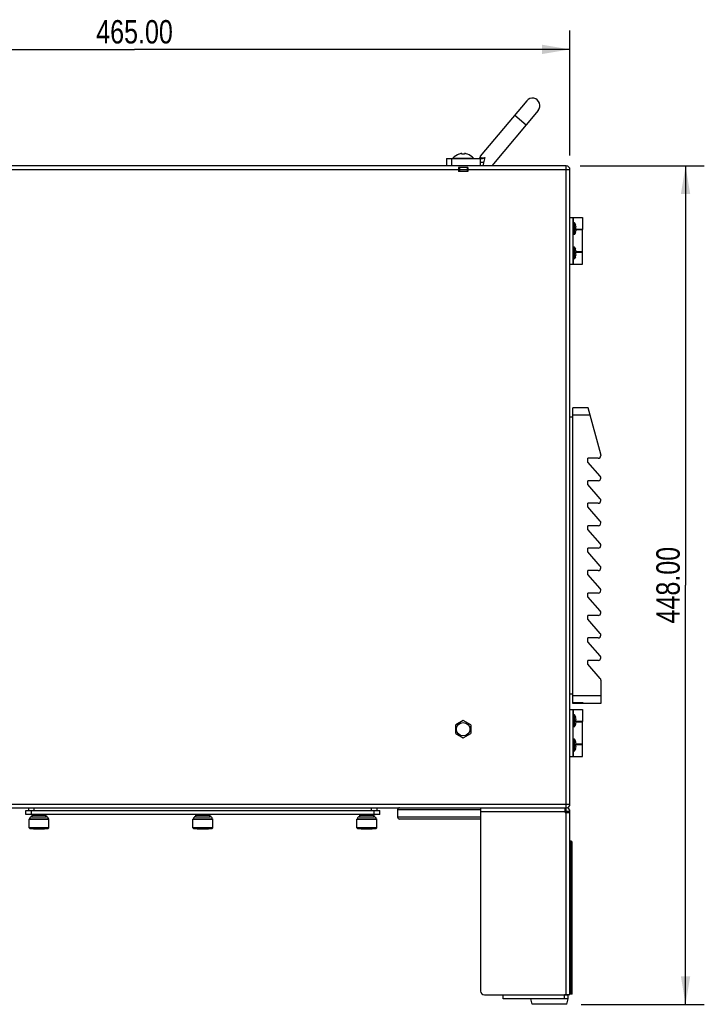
# Model space of a CAD drawing. Header units: millimetres. Extents: x 10 to 584, y 4 to 410.
# Tile 23 of 57: x 173 to 246, y 189 to 294. Entities that reach past the tile are written whole.
import ezdxf

# ---------------------------------------------------------------- set-up
doc = ezdxf.new("R2010")
doc.units = ezdxf.units.MM
doc.header["$LTSCALE"] = 32.67
doc.layers.get('0').update_dxf_attribs({"linetype": 'CONTINUOUS'})
doc.layers.add('02___PRT_ALL_AXES', color=7, linetype='CONTINUOUS')
doc.layers.add('06___PRT_ALL_SURFS', color=7, linetype='CONTINUOUS')
doc.styles.get("Standard").update_dxf_attribs({"font": 'txt', "width": 0.8})
doc.dimstyles.new('DIMSTYLE_1', dxfattribs={"dimtxt": 2.5, "dimasz": 3, "dimexe": 2, "dimexo": 1.5, "dimtad": 1, "dimlfac": 5, "dimzin": 0, "dimdsep": 46, "dimtxsty": 'Standard', "dimblk": '_FILLED', "dimblk1": '_FILLED', "dimblk2": '_FILLED', "dimcen": 0.09, "dimadec": 0, "dimazin": 0, "dimtp": 0.01, "dimtm": 0.01, "dimtfac": 1, "dimtofl": 0, "dimtmove": 0, "dimatfit": 3, "dimldrblk": '_FILLED', "dimfxl": 1, "dimtolj": 1, "dimtzin": 0, "dimarcsym": 0})

# ---------------------------------------------------------------- blocks, each defined once
blk = doc.blocks.new('_FILLED')
at = {"color": 0, "linetype": 'ByBlock'}
blk.add_solid([(0, 0), (-1, 0.167), (-1, -0.167)], dxfattribs=at)
blk = doc.blocks.new('*D2')
at = {"color": 2, "linetype": 'Continuous', "transparency": 16777216}
for p, q in [((138.86, 279.23), (138.86, 293.01)), ((231.86, 279.65), (231.86, 293.01)), ((138.86, 291.01), (185.36, 291.01)), ((231.86, 291.01), (185.36, 291.01))]:
    blk.add_line(p, q, dxfattribs=at)
at = {"color": 2, "linetype": 'Continuous', "transparency": 16777216, "xscale": 3, "yscale": 3, "zscale": 3, "rotation": 180}
blk.add_blockref('_FILLED', (138.86, 291.01), dxfattribs=at)
at = {"color": 2, "linetype": 'Continuous', "transparency": 16777216, "xscale": 3, "yscale": 3, "zscale": 3}
blk.add_blockref('_FILLED', (231.86, 291.01), dxfattribs=at)
at = {"color": 2, "linetype": 'Continuous', "transparency": 16777216, "insert": (185.36, 294.14), "char_height": 2.5, "width": 12, "attachment_point": 2, "line_spacing_factor": 0.9}
blk.add_mtext('465.00', dxfattribs=at)
blk = doc.blocks.new('*D4')
at = {"color": 2, "linetype": 'Continuous', "transparency": 16777216}
for p, q in [((232.96, 278.55), (246.2, 278.55)), ((244.2, 278.55), (244.2, 233.75)), ((244.2, 188.95), (244.2, 233.75)), ((233.04, 188.95), (246.2, 188.95))]:
    blk.add_line(p, q, dxfattribs=at)
at = {"color": 2, "linetype": 'Continuous', "transparency": 16777216, "xscale": 3, "yscale": 3, "zscale": 3}
for p, rotation in [((244.2, 278.55), 90), ((244.2, 188.95), 270)]:
    blk.add_blockref('_FILLED', p, dxfattribs=dict(at, rotation=rotation))
at = {"color": 2, "linetype": 'Continuous', "transparency": 16777216, "insert": (241.08, 233.75), "char_height": 2.5, "width": 12, "attachment_point": 2, "rotation": 90, "line_spacing_factor": 0.9}
blk.add_mtext('448.00', dxfattribs=at)

msp = doc.modelspace()

# ---------------------------------------------------------------- linework, layer by layer
at = {"color": 7, "linetype": 'Continuous'}
for p, q in [((227.2441, 285.504), (222.2856, 279.5947)), ((228.4698, 284.4755), (223.5019, 278.555)), ((225.9586, 283.9719), (227.1842, 282.9434)), ((218.6576, 279.355), (218.6576, 278.555)), ((218.6576, 279.355), (222.5266, 279.355)), ((219.2576, 278.555), (219.2576, 279.355)), ((219.3553, 279.3898), (221.5598, 279.3898)), ((220.0076, 279.802), (220.0076, 279.8101)), ((220.3276, 279.802), (220.3276, 279.8819)), ((220.5876, 279.8819), (220.5876, 279.802)), ((220.9076, 279.8101), (220.9076, 279.802)), ((222.2576, 279.5175), (222.2576, 279.475)), ((222.2576, 279.355), (222.2576, 278.9294)), ((222.2576, 278.9294), (222.2576, 278.555)), ((222.2856, 279.5947), (222.3006, 279.4103)), ((222.3006, 279.4103), (222.393, 279.4168)), ((222.393, 279.4168), (222.7727, 279.4432)), ((139.0576, 278.155), (231.8576, 278.155)), ((231.4576, 278.555), (139.4576, 278.555)), ((231.4576, 209.555), (231.4576, 278.555)), ((231.8576, 210.355), (231.8576, 278.155)), ((231.8576, 273.055), (233.1975, 273.055)), ((232.1576, 273.055), (232.1576, 268.055)), ((232.1926, 273.055), (232.1926, 272.4871)), ((233.1976, 273.055), (233.1976, 271.775)), ((232.4592, 272.255), (232.4689, 272.255)), ((232.4597, 272.005), (232.5189, 272.005)), ((232.5189, 271.705), (232.4597, 271.705)), ((232.4653, 271.755), (233.1976, 271.755)), ((233.1975, 271.775), (232.4669, 271.775)), ((232.8976, 271.775), (232.8976, 271.755)), ((233.1976, 269.355), (233.1976, 271.755)), ((232.4689, 271.455), (232.4592, 271.455)), ((232.4592, 269.655), (232.4689, 269.655)), ((232.4597, 269.405), (232.5189, 269.405)), ((232.1926, 268.6228), (232.1926, 268.055)), ((232.4689, 268.855), (232.4592, 268.855)), ((232.5189, 269.105), (232.4597, 269.105)), ((233.1976, 269.355), (232.4653, 269.355)), ((232.4669, 269.335), (233.1976, 269.335)), ((232.8976, 269.355), (232.8976, 269.335)), ((233.1976, 268.055), (233.1976, 269.335)), ((231.8576, 268.055), (233.1976, 268.055)), ((233.7976, 252.705), (232.1576, 252.705)), ((232.1576, 221.105), (232.1576, 252.705)), ((235.147, 247.7436), (233.7976, 252.705)), ((234.0152, 251.905), (232.1576, 251.905)), ((234.8576, 247.305), (233.7576, 247.305)), ((233.7576, 246.905), (233.7576, 247.305)), ((235.1576, 247.6649), (235.1576, 247.605)), ((235.0833, 245.3898), (233.7576, 246.905)), ((234.8576, 244.905), (233.7576, 244.905)), ((233.7576, 244.505), (233.7576, 244.905)), ((235.0833, 242.9898), (233.7576, 244.505)), ((234.8576, 242.505), (233.7576, 242.505)), ((233.7576, 242.105), (233.7576, 242.505)), ((235.0833, 240.5898), (233.7576, 242.105)), ((234.8576, 240.105), (233.7576, 240.105)), ((233.7576, 239.705), (233.7576, 240.105)), ((235.0833, 238.1898), (233.7576, 239.705)), ((234.8576, 237.705), (233.7576, 237.705)), ((233.7576, 237.305), (233.7576, 237.705)), ((235.0833, 235.7898), (233.7576, 237.305)), ((234.8576, 235.305), (233.7576, 235.305)), ((233.7576, 234.905), (233.7576, 235.305)), ((235.0833, 233.3898), (233.7576, 234.905)), ((234.8576, 232.905), (233.7576, 232.905)), ((233.7576, 232.505), (233.7576, 232.905)), ((235.0833, 230.9898), (233.7576, 232.505)), ((234.8576, 230.505), (233.7576, 230.505)), ((233.7576, 230.105), (233.7576, 230.505)), ((235.0833, 228.5898), (233.7576, 230.105)), ((234.8576, 228.105), (233.7576, 228.105)), ((233.7576, 227.705), (233.7576, 228.105)), ((235.0833, 226.1898), (233.7576, 227.705)), ((234.8576, 225.705), (233.7576, 225.705)), ((233.7576, 225.305), (233.7576, 225.705)), ((235.0833, 223.7898), (233.7576, 225.305)), ((235.1576, 223.5922), (235.1576, 221.105)), ((235.1576, 221.905), (232.1576, 221.905)), ((233.2576, 221.1808), (232.1576, 221.1808)), ((235.1576, 221.105), (232.1576, 221.105)), ((233.2576, 221.105), (233.2576, 221.1808)), ((231.8576, 220.455), (233.1975, 220.455)), ((232.1576, 220.455), (232.1576, 215.455)), ((232.1926, 220.455), (232.1926, 219.8871)), ((233.1976, 220.455), (233.1976, 219.175)), ((220.4576, 219.2787), (219.6576, 218.8168)), ((221.2576, 218.8168), (220.4576, 219.2787)), ((232.4592, 219.655), (232.4689, 219.655)), ((232.4597, 219.405), (232.5189, 219.405)), ((232.5189, 219.105), (232.4597, 219.105)), ((232.4653, 219.155), (233.1976, 219.155)), ((233.1975, 219.175), (232.4669, 219.175)), ((232.8976, 219.175), (232.8976, 219.155)), ((233.1976, 216.755), (233.1976, 219.155)), ((219.6576, 217.8931), (219.6576, 218.8168)), ((219.6576, 217.8931), (220.4576, 217.4312)), ((220.4576, 217.4312), (221.2576, 217.8931)), ((221.2576, 218.8168), (221.2576, 217.8931)), ((232.4689, 218.855), (232.4592, 218.855)), ((232.4592, 217.055), (232.4689, 217.055)), ((232.4597, 216.805), (232.5189, 216.805)), ((232.1926, 216.0228), (232.1926, 215.455)), ((232.4689, 216.255), (232.4592, 216.255)), ((232.5189, 216.505), (232.4597, 216.505)), ((233.1976, 216.755), (232.4653, 216.755)), ((232.4669, 216.735), (233.1976, 216.735)), ((232.8976, 216.755), (232.8976, 216.735)), ((233.1976, 215.455), (233.1976, 216.735)), ((231.8576, 215.455), (233.1976, 215.455)), ((139.0576, 210.355), (231.8576, 210.355)), ((139.2576, 209.955), (231.4576, 209.955)), ((173.7576, 209.255), (173.7576, 209.655)), ((174.058, 209.655), (174.058, 209.955)), ((174.3576, 209.255), (174.3576, 209.655)), ((174.658, 209.655), (174.658, 209.955)), ((210.658, 209.655), (210.658, 209.955)), ((210.9576, 209.255), (210.9576, 209.655)), ((211.258, 209.655), (211.258, 209.955)), ((211.5576, 209.255), (211.5576, 209.655)), ((222.3176, 209.755), (213.4576, 209.755)), ((213.4576, 209.755), (213.4576, 208.955)), ((222.3176, 209.955), (222.3176, 190.355)), ((222.3176, 209.555), (231.3576, 209.555)), ((231.3576, 209.455), (231.3576, 209.955)), ((231.3576, 209.455), (231.8576, 209.455)), ((231.8576, 209.555), (231.4576, 209.555)), ((231.4576, 190.015), (231.4576, 209.455)), ((231.8576, 190.015), (231.8576, 209.555)), ((211.5576, 209.255), (173.7576, 209.255)), ((174.1515, 208.7857), (174.0986, 208.7327)), ((174.0986, 208.7327), (176.2166, 208.7327)), ((174.0986, 207.8183), (174.0986, 208.7327)), ((174.1515, 208.7857), (176.1636, 208.7857)), ((174.4163, 209.1763), (174.3104, 209.255)), ((174.3633, 208.9975), (175.9518, 208.9975)), ((174.4163, 209.1763), (175.8989, 209.1763)), ((174.4163, 208.9975), (174.4163, 209.1763)), ((175.8989, 209.1763), (176.0048, 209.255)), ((175.8989, 208.9975), (175.8989, 209.1763)), ((176.1636, 208.7857), (176.2166, 208.7327)), ((176.2166, 207.8183), (176.2166, 208.7327)), ((191.6515, 208.7857), (191.5986, 208.7327)), ((191.5986, 208.7327), (193.7166, 208.7327)), ((191.5986, 207.8183), (191.5986, 208.7327)), ((191.6515, 208.7857), (193.6636, 208.7857)), ((191.9163, 209.1763), (191.8104, 209.255)), ((191.8633, 208.9975), (193.4518, 208.9975)), ((191.9163, 209.1763), (193.3989, 209.1763)), ((191.9163, 208.9975), (191.9163, 209.1763)), ((193.3989, 209.1763), (193.5048, 209.255)), ((193.3989, 208.9975), (193.3989, 209.1763)), ((193.6636, 208.7857), (193.7166, 208.7327)), ((193.7166, 207.8183), (193.7166, 208.7327)), ((209.1515, 208.7857), (209.0986, 208.7327)), ((209.0986, 208.7327), (211.2166, 208.7327)), ((209.0986, 207.8183), (209.0986, 208.7327)), ((209.1515, 208.7857), (211.1636, 208.7857)), ((209.4163, 209.1763), (209.3104, 209.255)), ((209.3633, 208.9975), (210.9518, 208.9975)), ((209.4163, 209.1763), (210.8989, 209.1763)), ((209.4163, 208.9975), (209.4163, 209.1763)), ((210.8989, 209.1763), (211.0048, 209.255)), ((210.8989, 208.9975), (210.8989, 209.1763)), ((211.1636, 208.7857), (211.2166, 208.7327)), ((211.2166, 207.8183), (211.2166, 208.7327)), ((222.3176, 208.955), (213.4576, 208.955)), ((222.3176, 208.755), (213.6576, 208.755)), ((176.2166, 207.8183), (174.0986, 207.8183)), ((174.2045, 207.7124), (174.0986, 207.8183)), ((176.1107, 207.7124), (174.2045, 207.7124)), ((174.5633, 207.7124), (174.5848, 207.681)), ((175.7303, 207.681), (174.5848, 207.681)), ((175.7303, 207.681), (175.7518, 207.7124)), ((176.1107, 207.7124), (176.2166, 207.8183)), ((193.7166, 207.8183), (191.5986, 207.8183)), ((191.7045, 207.7124), (191.5986, 207.8183)), ((193.6107, 207.7124), (191.7045, 207.7124)), ((192.0633, 207.7124), (192.0848, 207.681)), ((193.2303, 207.681), (192.0848, 207.681)), ((193.2303, 207.681), (193.2518, 207.7124)), ((193.6107, 207.7124), (193.7166, 207.8183)), ((211.2166, 207.8183), (209.0986, 207.8183)), ((209.2045, 207.7124), (209.0986, 207.8183)), ((211.1107, 207.7124), (209.2045, 207.7124)), ((209.5633, 207.7124), (209.5848, 207.681)), ((210.7303, 207.681), (209.5848, 207.681)), ((210.7303, 207.681), (210.7518, 207.7124)), ((211.1107, 207.7124), (211.2166, 207.8183)), ((231.9776, 206.375), (231.8576, 206.375)), ((231.9776, 190.055), (231.9776, 206.375)), ((232.0776, 190.055), (232.0776, 206.275)), ((231.8576, 199.255), (232.0776, 199.255)), ((222.7176, 189.955), (231.2776, 189.955)), ((224.7176, 189.555), (224.7176, 189.955)), ((231.6776, 189.555), (224.7176, 189.555)), ((227.8176, 188.955), (227.6776, 189.555)), ((231.2776, 190.015), (231.8576, 190.015)), ((231.2776, 189.555), (231.2776, 190.015)), ((231.5376, 188.955), (231.6776, 189.555)), ((231.6776, 189.555), (231.6776, 189.955)), ((232.0776, 190.055), (231.8576, 190.055)), ((231.5376, 188.955), (227.8176, 188.955))]:
    msp.add_line(p, q, dxfattribs=at)
at = {"color": 3, "linetype": 'Continuous'}
for p, q in [((173.7576, 209.655), (211.5576, 209.655)), ((231.3576, 209.555), (231.4576, 209.555)), ((231.4576, 209.555), (231.4576, 209.455)), ((231.2776, 189.955), (231.6776, 189.955))]:
    msp.add_line(p, q, dxfattribs=at)
at = {"color": 7, "linetype": 'Continuous'}
msp.add_circle((220.4576, 218.355), 0.72, dxfattribs=at)
for centre, radius, start, end in [((227.857, 284.9897), 0.8, 320, 140), ((219.3687, 279.375), 0.02, 132.100656, 270), ((220.9643, 277.6091), 2.4, 113.494362, 132.100656), ((220.8764, 277.7684), 2.2115, 112.28291, 113.134234), ((220.705, 278.2653), 1.6856, 106.453386, 106.806618), ((220.3588, 279.4377), 0.4631, 105.216716, 106.461279), ((220.5563, 279.4377), 0.4631, 73.538695, 74.783291), ((220.2101, 278.2653), 1.6856, 73.193384, 73.546616), ((220.0387, 277.7684), 2.2115, 66.865764, 67.717092), ((219.9508, 277.6091), 2.4, 47.899344, 66.505638), ((221.5464, 279.375), 0.02, 270, 47.899344), ((222.1376, 279.475), 0.12, 270, 0.001207), ((231.4576, 278.155), 0.4, 0, 90), ((231.3376, 271.855), 1.1909, 7.236202, 19.626881), ((231.3376, 271.855), 1.1909, 340.373119, 352.763798), ((231.3376, 271.855), 1.1321, 352.386214, 7.613786), ((231.3376, 269.255), 1.1909, 7.236202, 19.626881), ((231.3376, 269.255), 1.1321, 352.386214, 7.613786), ((231.3376, 269.255), 1.1909, 340.373119, 352.763798), ((234.8576, 247.605), 0.3, 270, 360), ((234.8576, 247.6649), 0.3, 0, 15.216327), ((234.8576, 245.205), 0.3, 270, 358.789544), ((234.8576, 245.1922), 0.3, 1.219236, 41.185925), ((234.8576, 242.805), 0.3, 270, 358.789544), ((234.8576, 242.7922), 0.3, 1.219236, 41.185925), ((234.8576, 240.405), 0.3, 270, 358.789544), ((234.8576, 240.3922), 0.3, 1.219236, 41.185925), ((234.8576, 238.005), 0.3, 270, 358.789544), ((234.8576, 237.9922), 0.3, 1.219236, 41.185925), ((234.8576, 235.5922), 0.3, 1.219236, 41.185925), ((234.8576, 235.605), 0.3, 270, 358.789544), ((234.8576, 233.205), 0.3, 270, 358.789544), ((234.8576, 233.1922), 0.3, 1.219236, 41.185925), ((234.8576, 230.805), 0.3, 270, 358.789544), ((234.8576, 230.7922), 0.3, 1.219236, 41.185925), ((234.8576, 228.405), 0.3, 270, 358.789544), ((234.8576, 228.3922), 0.3, 1.219236, 41.185925), ((234.8576, 226.005), 0.3, 270, 358.789544), ((234.8576, 225.9922), 0.3, 1.219236, 41.185925), ((234.8576, 223.5922), 0.3, 0, 41.185925), ((231.3376, 219.255), 1.1909, 7.236202, 19.626881), ((231.3376, 219.255), 1.1909, 340.373119, 352.763798), ((231.3376, 219.255), 1.1321, 352.386214, 7.613786), ((231.3376, 216.655), 1.1909, 7.236202, 19.626881), ((231.3376, 216.655), 1.1321, 352.386214, 7.613786), ((231.3376, 216.655), 1.1909, 340.373119, 352.763798), ((213.6576, 209.755), 0.2, 90, 180), ((231.4576, 210.355), 0.4, 270, 360), ((231.4576, 209.555), 0.4, 0, 90), ((174.3633, 208.7857), 0.2118, 90, 180), ((175.9518, 208.7857), 0.2118, 0, 90), ((191.8633, 208.7857), 0.2118, 90, 180), ((193.4518, 208.7857), 0.2118, 0, 90), ((209.3633, 208.7857), 0.2118, 90, 180), ((210.9518, 208.7857), 0.2118, 0, 90), ((213.6576, 208.955), 0.2, 180, 270), ((231.9776, 206.275), 0.1, 0, 90), ((222.7176, 190.355), 0.4, 180, 270)]:
    msp.add_arc(centre, radius, start, end, dxfattribs=at)
for points in [[(220.2176, 279.8789), (220.1567, 279.8605), (220.0967, 279.8388), (220.0379, 279.8147)], [(220.8772, 279.8147), (220.8184, 279.8388), (220.7584, 279.8605), (220.6975, 279.8789)], [(222.2236, 279.355), (222.2408, 279.3549), (222.2586, 279.3622), (222.2719, 279.3731)], [(222.2856, 279.5946), (222.2681, 279.5737), (222.2576, 279.5449), (222.2576, 279.5175)], [(222.2719, 279.3731), (222.284, 279.383), (222.2937, 279.3962), (222.3006, 279.4103)], [(222.6399, 278.9025), (222.6143, 278.7874), (222.5917, 278.6715), (222.5739, 278.555)], [(222.7727, 279.4432), (222.7281, 279.263), (222.6801, 279.0837), (222.6398, 278.9025)]]:
    msp.add_open_spline(points, degree=3, dxfattribs=at)
for points, knots in [([(220.3276, 279.8819), (220.3276, 279.8915), (220.3054, 279.8954), (220.2875, 279.8944), (220.2654, 279.8917), (220.2488, 279.8878), (220.2372, 279.8846)], [0, 0, 0, 0, 0.30557936, 0.45157764, 0.62020009, 1, 1, 1, 1]), ([(220.5876, 279.802), (220.5445, 279.8073), (220.4576, 279.8129), (220.3707, 279.8073), (220.3276, 279.802)], [0, 0, 0, 0, 0.5, 1, 1, 1, 1]), ([(220.6779, 279.8846), (220.6664, 279.8878), (220.6497, 279.8917), (220.6276, 279.8944), (220.6098, 279.8954), (220.5876, 279.8915), (220.5876, 279.8819)], [0, 0, 0, 0, 0.37992104, 0.54857688, 0.69456302, 1, 1, 1, 1]), ([(222.2576, 279.475), (222.2576, 279.4636), (222.2627, 279.4354), (222.2863, 279.4171), (222.3006, 279.4104)], [0, 0, 0, 0, 0.41765372, 1, 1, 1, 1]), ([(222.6399, 278.9025), (222.566, 278.9047), (222.4384, 278.9111), (222.3108, 278.9213), (222.2576, 278.9294)], [0, 0, 0, 0, 0.57843042, 1, 1, 1, 1]), ([(222.393, 279.4168), (222.3869, 279.4001), (222.3706, 279.3705), (222.3383, 279.355), (222.3237, 279.355)], [0, 0, 0, 0, 0.5486369, 1, 1, 1, 1]), ([(222.7727, 279.4432), (222.7346, 279.4205), (222.6571, 279.3795), (222.5701, 279.355), (222.5266, 279.355)], [0, 0, 0, 0, 0.50472066, 1, 1, 1, 1])]:
    msp.add_open_spline(points, degree=3, knots=knots, dxfattribs=at)
at = {"layer": '02___PRT_ALL_AXES', "color": 7, "linetype": 'Continuous'}
for p, q in [((232.3576, 272.4871), (232.1576, 272.4871)), ((232.3576, 271.2228), (232.3576, 272.4871)), ((232.3576, 271.2228), (232.1576, 271.2228)), ((232.3576, 269.8871), (232.1576, 269.8871)), ((232.3576, 268.6228), (232.3576, 269.8871)), ((232.3576, 268.6228), (232.1576, 268.6228)), ((232.1576, 251.705), (231.8576, 251.705)), ((232.1576, 222.105), (231.8576, 222.105)), ((232.3576, 219.8871), (232.1576, 219.8871)), ((232.3576, 218.6228), (232.3576, 219.8871)), ((232.3576, 218.6228), (232.1576, 218.6228)), ((232.3576, 217.2871), (232.1576, 217.2871)), ((232.3576, 216.0228), (232.3576, 217.2871)), ((232.3576, 216.0228), (232.1576, 216.0228))]:
    msp.add_line(p, q, dxfattribs=at)
for centre, start, end in [((231.3376, 271.855), 19.471221, 31.789882), ((231.3376, 271.855), 328.210118, 340.528779), ((231.3376, 269.255), 19.471221, 31.789882), ((231.3376, 269.255), 328.210118, 340.528779), ((231.3376, 219.255), 19.471221, 31.789882), ((231.3376, 219.255), 328.210118, 340.528779), ((231.3376, 216.655), 19.471221, 31.789882), ((231.3376, 216.655), 328.210118, 340.528779)]:
    msp.add_arc(centre, 1.2, start, end, dxfattribs=at)
at = {"layer": '06___PRT_ALL_SURFS', "color": 6, "linetype": 'Continuous'}
for p, q in [((219.9576, 278.375), (219.9576, 277.955)), ((220.0526, 278.375), (220.0526, 277.955)), ((220.8626, 278.375), (220.8626, 277.955)), ((220.9576, 278.375), (220.9576, 277.955))]:
    msp.add_line(p, q, dxfattribs=at)
at = {"layer": '06___PRT_ALL_SURFS', "color": 7, "linetype": 'Continuous'}
for p, q in [((220.9576, 278.375), (219.9576, 278.375)), ((220.9576, 277.955), (219.9576, 277.955))]:
    msp.add_line(p, q, dxfattribs=at)

# ---------------------------------------------------------------- dimensions: what is measured, and where the dimension line sits
at = {"color": 2, "linetype": 'Continuous'}
dim = msp.add_linear_dim(base=(231.8576, 291.0119), p1=(138.8576, 277.735), p2=(231.8576, 278.155), dimstyle='DIMSTYLE_1', dxfattribs=at)
dim.commit()
dim.dimension.update_dxf_attribs({"geometry": '*D2', "text_midpoint": (185.3576, 291.0119), "dimtype": 160})
dim = msp.add_linear_dim(base=(244.2013, 188.955), p1=(231.4576, 278.555), p2=(231.5376, 188.955), angle=270, dimstyle='DIMSTYLE_1', dxfattribs=at)
dim.commit()
dim.dimension.update_dxf_attribs({"geometry": '*D4', "text_midpoint": (244.2013, 233.755), "dimtype": 160})

doc.saveas('drawing.dxf')
